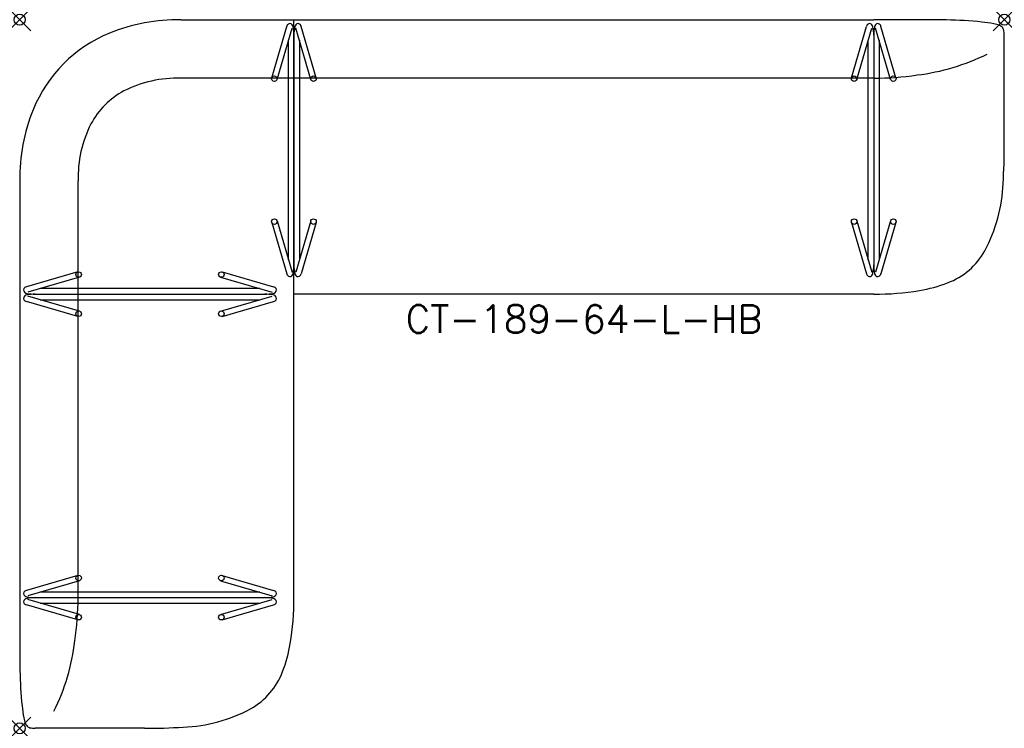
# Model space of a CAD drawing. Header units: inches. Extents: x 0 to 89, y -64 to 0.
import ezdxf
from ezdxf.enums import TextEntityAlignment as Align

# ---------------------------------------------------------------- set-up
doc = ezdxf.new("R2010")
doc.units = ezdxf.units.IN
doc.header["$MEASUREMENT"] = 0
doc.header["$PDMODE"] = 35
doc.layers.add('AFUCH-P', color=2, linetype='Continuous')
doc.layers.add('AFUCH-P-TN', color=2, linetype='Continuous')
doc.styles.get("Standard").update_dxf_attribs({"font": 'txt.shx'})

msp = doc.modelspace()

# ---------------------------------------------------------------- linework, layer by layer
at = {"layer": 'AFUCH-P'}
for p, q in [((14.562, -0.001), (77.22, -0.001)), ((22.777, -5.255), (24.133, -0.609)), ((23.257, -5.395), (24.613, -0.749)), ((24.781, -52.221), (24.781, -0.001)), ((26.318, -5.395), (24.961, -0.749)), ((26.798, -5.255), (25.441, -0.609)), ((75.187, -5.255), (76.543, -0.609)), ((75.667, -5.395), (77.023, -0.749)), ((78.727, -5.395), (77.371, -0.749)), ((79.207, -5.255), (77.851, -0.609)), ((24.787, -1.405), (24.787, -22.152)), ((77.197, -1.405), (77.197, -22.152)), ((89, -11.276), (89, -1.403)), ((24.289, -21.698), (24.289, -1.859)), ((25.285, -1.859), (25.285, -21.698)), ((76.699, -21.698), (76.699, -1.859)), ((77.695, -1.859), (77.695, -21.698)), ((77.22, -5.283), (14.562, -5.283)), ((0, -14.563), (0, -52.221)), ((5.282, -52.221), (5.282, -14.563)), ((22.777, -18.302), (24.133, -22.948)), ((23.257, -18.161), (24.613, -22.808)), ((26.318, -18.161), (24.961, -22.808)), ((26.798, -18.302), (25.441, -22.948)), ((75.187, -18.302), (76.543, -22.948)), ((75.667, -18.161), (77.023, -22.808)), ((78.727, -18.161), (77.371, -22.808)), ((79.207, -18.302), (77.851, -22.948)), ((5.254, -22.778), (0.608, -24.134)), ((18.3, -22.778), (22.946, -24.134)), ((5.394, -23.258), (0.748, -24.614)), ((18.16, -23.258), (22.806, -24.614)), ((1.404, -24.789), (22.151, -24.789)), ((21.697, -24.291), (1.858, -24.291)), ((77.22, -24.783), (24.781, -24.783)), ((5.254, -26.799), (0.608, -25.443)), ((5.394, -26.319), (0.748, -24.963)), ((1.857, -25.287), (21.697, -25.287)), ((18.16, -26.319), (22.806, -24.963)), ((18.3, -26.799), (22.946, -25.443)), ((5.254, -50.188), (0.608, -51.544)), ((5.394, -50.668), (0.748, -52.024)), ((18.16, -50.668), (22.806, -52.024)), ((18.3, -50.188), (22.946, -51.544)), ((5.394, -53.729), (0.748, -52.373)), ((1.404, -52.198), (22.151, -52.198)), ((21.697, -51.7), (1.858, -51.7)), ((18.16, -53.729), (22.806, -52.373)), ((5.254, -54.209), (0.608, -52.853)), ((1.857, -52.696), (21.697, -52.696)), ((18.3, -54.209), (22.946, -52.853)), ((11.275, -64.001), (1.402, -64.001))]:
    msp.add_line(p, q, dxfattribs=at)
for centre in [(23.017, -5.325), (26.558, -5.325), (75.427, -5.325), (78.967, -5.325), (23.017, -18.232), (26.558, -18.232), (75.427, -18.232), (78.967, -18.232), (5.324, -23.018), (18.23, -23.018), (5.324, -26.559), (18.23, -26.559), (5.324, -50.428), (18.23, -50.428), (5.324, -53.969), (18.23, -53.969)]:
    msp.add_circle(centre, 0.25, dxfattribs=at)
for centre, radius, start, end in [((78.757, -481.34), 481.341, 89.40219, 90.1848), ((14.355, -16.514), 16.514, 89.28195, 112.15084), ((24.544, -0.714), 0.424, 144.75873, 165.71397), ((24.419, -0.623), 0.269, 39.56917, 145.21665), ((24.261, -0.736), 0.463, 10.79519, 37.91637), ((20.621, -1.416), 4.166, 0.14622, 10.60276), ((28.954, -1.416), 4.166, 169.39724, 179.85378), ((25.313, -0.736), 0.463, 142.08363, 169.20481), ((25.156, -0.623), 0.269, 34.78335, 140.43083), ((25.03, -0.714), 0.424, 14.28603, 35.24127), ((76.954, -0.714), 0.424, 144.75873, 165.71397), ((76.829, -0.623), 0.269, 39.56917, 145.21665), ((76.671, -0.736), 0.463, 10.79519, 37.91637), ((73.031, -1.416), 4.166, 0.14622, 10.60276), ((81.363, -1.416), 4.166, 169.39724, 179.85378), ((77.723, -0.736), 0.463, 142.08363, 169.20481), ((77.565, -0.623), 0.269, 34.78335, 140.43083), ((77.44, -0.714), 0.424, 14.28603, 35.24127), ((83.243, -37.291), 37.27, 84.25956, 89.17523), ((85.691, -12.93), 12.786, 79.3727, 84.25402), ((87.598, -2.828), 2.506, 67.02481, 79.63673), ((88.279, -1.204), 0.744, 39.41414, 66.52643), ((88.398, -1.06), 0.562, 13.2885, 35.76513), ((12.852, -12.842), 12.552, 112.11366, 157.94976), ((86.653, -1.434), 2.348, 0.75782, 12.39168), ((78.752, 14.472), 19.606, 276.92184, 296.3433), ((14.246, -15.939), 10.661, 88.30059, 116.94818), ((77.04, 23.348), 28.631, 270.33064, 278.18379), ((12.863, -12.865), 7.295, 118.21231, 151.78769), ((16.512, -14.356), 16.514, 157.84916, 180.71805), ((15.938, -14.247), 10.661, 153.05182, 181.69941), ((40.902, -11.466), 48.099, 356.04825, 0.22537), ((75.182, -14.324), 13.711, 331.47305, 358.09415), ((81.665, -17.812), 6.35, 290.38124, 331.1853), ((20.621, -22.141), 4.166, 349.39724, 359.85378), ((28.954, -22.141), 4.166, 180.14622, 190.60276), ((73.031, -22.141), 4.166, 349.39724, 359.85378), ((81.363, -22.141), 4.166, 180.14622, 190.60276), ((24.544, -22.843), 0.424, 194.28603, 215.24127), ((24.419, -22.934), 0.269, 214.78335, 320.43083), ((24.261, -22.821), 0.463, 322.08363, 349.20481), ((25.313, -22.821), 0.463, 190.79519, 217.91637), ((25.156, -22.934), 0.269, 219.56917, 325.21665), ((25.03, -22.843), 0.424, 324.75873, 345.71397), ((76.954, -22.843), 0.424, 194.28603, 215.24127), ((76.829, -22.934), 0.269, 214.78335, 320.43083), ((76.671, -22.821), 0.463, 322.08363, 349.20481), ((77.723, -22.821), 0.463, 190.79519, 217.91637), ((77.565, -22.934), 0.269, 219.56917, 325.21665), ((77.44, -22.843), 0.424, 324.75873, 345.71397), ((79.183, -11.478), 13.153, 279.43287, 290.90714), ((0.621, -24.42), 0.269, 124.78335, 230.43083), ((0.734, -24.263), 0.463, 232.08363, 259.20481), ((0.734, -25.314), 0.463, 100.79519, 127.91637), ((0.713, -24.546), 0.424, 104.28603, 125.24127), ((1.414, -20.622), 4.166, 259.39724, 269.85378), ((1.414, -28.955), 4.166, 90.14622, 100.60276), ((22.14, -20.622), 4.166, 270.14622, 280.60276), ((22.14, -28.955), 4.166, 79.39724, 89.85378), ((22.82, -24.263), 0.463, 280.79519, 307.91637), ((22.82, -25.314), 0.463, 52.08363, 79.20481), ((22.842, -24.546), 0.424, 54.75873, 75.71397), ((22.933, -24.42), 0.269, 309.56917, 55.21665), ((77.445, -1.734), 23.05, 269.40408, 279.72623), ((0.621, -25.157), 0.269, 129.56917, 235.21665), ((0.713, -25.031), 0.424, 234.75873, 255.71397), ((22.842, -25.031), 0.424, 284.28603, 305.24127), ((22.933, -25.157), 0.269, 304.78335, 50.43083), ((0.621, -51.83), 0.269, 124.78335, 230.43083), ((0.713, -51.956), 0.424, 104.28603, 125.24127), ((22.842, -51.956), 0.424, 54.75873, 75.71397), ((22.933, -51.83), 0.269, 309.56917, 55.21665), ((481.339, -53.759), 481.341, 179.8152, 180.59781), ((0.621, -52.567), 0.269, 129.56917, 235.21665), ((0.734, -51.672), 0.463, 232.08363, 259.20481), ((0.734, -52.724), 0.463, 100.79519, 127.91637), ((1.414, -48.032), 4.166, 259.39724, 269.85378), ((1.414, -56.365), 4.166, 90.14622, 100.60276), ((-23.349, -52.041), 28.631, 351.81621, 359.66936), ((22.14, -48.032), 4.166, 270.14622, 280.60276), ((22.14, -56.365), 4.166, 79.39724, 89.85378), ((22.82, -51.672), 0.463, 280.79519, 307.91637), ((22.82, -52.724), 0.463, 52.08363, 79.20481), ((22.933, -52.567), 0.269, 304.78335, 50.43083), ((1.732, -52.446), 23.05, 350.27377, 0.59592), ((0.713, -52.441), 0.424, 234.75873, 255.71397), ((22.842, -52.441), 0.424, 284.28603, 305.24127), ((-14.473, -53.754), 19.606, 333.6567, 353.07816), ((11.476, -54.184), 13.153, 339.09286, 350.56713), ((37.29, -58.244), 37.27, 180.82477, 185.74044), ((17.811, -56.666), 6.35, 298.8147, 339.61876), ((12.929, -60.692), 12.786, 185.74598, 190.6273), ((14.323, -50.184), 13.711, 271.90585, 298.52695), ((2.826, -62.599), 2.506, 190.36327, 202.97519), ((1.202, -63.281), 0.744, 203.47357, 230.58586), ((1.058, -63.4), 0.562, 234.23487, 256.7115), ((1.433, -61.654), 2.348, 257.60832, 269.24218), ((11.464, -15.903), 48.099, 269.77463, 273.95175)]:
    msp.add_arc(centre, radius, start, end, dxfattribs=at)
for p in [(0, 0), (89, 0), (0, -64)]:
    msp.add_point(p, dxfattribs=at)

# ---------------------------------------------------------------- texts
at = {"layer": 'AFUCH-P-TN'}
msp.add_text('CT-189-64-L-HB', height=2.5, dxfattribs=at).set_placement((50.992, -28.283), align=Align.CENTER)

doc.saveas('drawing.dxf')
